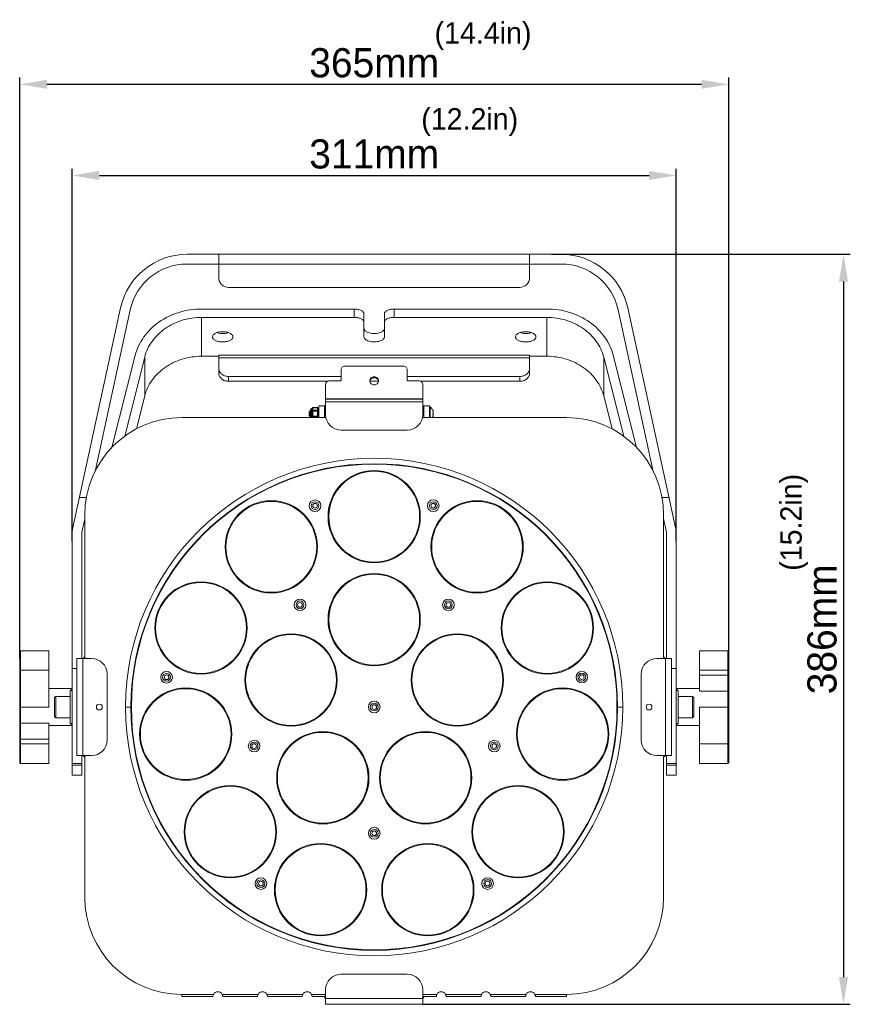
# Model space of a CAD drawing. Header units: millimetres. Extents: x 29170 to 33192, y 579 to 3108.
# Tile 235 of 256: x 31113 to 31540, y 2550 to 3057. Entities that reach past the tile are written whole.
import ezdxf

# ---------------------------------------------------------------- set-up
doc = ezdxf.new("R2010")
doc.units = ezdxf.units.MM
doc.layers.add('细实线', color=7, linetype='Continuous', lineweight=13)
doc.dimstyles.new('ISO-25', dxfattribs={"dimtxt": 15, "dimasz": 14, "dimexe": 3.5, "dimexo": 0, "dimgap": 3.5, "dimtad": 1, "dimtxsty": 'Standard', "dimcen": 2.5, "dimadec": 0, "dimazin": 0, "dimtfac": 1, "dimtmove": 0, "dimatfit": 3, "dimfxl": 1, "dimarcsym": 0})

# ---------------------------------------------------------------- blocks, each defined once
blk = doc.blocks.new('*D26')
at = {"layer": 'Defpoints', "color": 0, "transparency": 16777216}
for p in [(31450.53, 2976.83), (31139.53, 2788.44), (31450.53, 2788.44)]:
    blk.add_point(p, dxfattribs=at)
at = {"layer": '细实线', "color": 0, "lineweight": -2, "transparency": 16777216}
for p, q in [((31139.53, 2788.44), (31139.53, 2980.33)), ((31450.53, 2788.44), (31450.53, 2980.33)), ((31153.53, 2976.83), (31436.53, 2976.83))]:
    blk.add_line(p, q, dxfattribs=at)
at = {"layer": '细实线', "color": 0, "transparency": 16777216}
for points in [[(31153.53, 2979.16), (31153.53, 2974.5), (31139.53, 2976.83)], [(31436.53, 2979.16), (31436.53, 2974.5), (31450.53, 2976.83)]]:
    blk.add_solid(points, dxfattribs=at)
at = {"layer": '细实线', "color": 0, "transparency": 16777216, "insert": (31295.03, 2987.83), "char_height": 15, "attachment_point": 5}
blk.add_mtext('311mm', dxfattribs=at)
blk = doc.blocks.new('*D27')
at = {"layer": 'Defpoints', "color": 0, "transparency": 16777216}
for p in [(31477.53, 3023.75), (31112.53, 2728.15), (31477.53, 2728.15)]:
    blk.add_point(p, dxfattribs=at)
at = {"layer": '细实线', "color": 0, "lineweight": -2, "transparency": 16777216}
for p, q in [((31112.53, 2728.15), (31112.53, 3027.25)), ((31477.53, 2728.15), (31477.53, 3027.25)), ((31126.53, 3023.75), (31463.53, 3023.75))]:
    blk.add_line(p, q, dxfattribs=at)
at = {"layer": '细实线', "color": 0, "transparency": 16777216}
for points in [[(31126.53, 3026.08), (31126.53, 3021.41), (31112.53, 3023.75)], [(31463.53, 3026.08), (31463.53, 3021.41), (31477.53, 3023.75)]]:
    blk.add_solid(points, dxfattribs=at)
at = {"layer": '细实线', "color": 0, "transparency": 16777216, "insert": (31295.03, 3034.75), "char_height": 15, "attachment_point": 5}
blk.add_mtext('365mm', dxfattribs=at)
blk = doc.blocks.new('*D35')
at = {"layer": 'Defpoints', "color": 0, "transparency": 16777216}
for p in [(31386.3, 2936.26), (31320.03, 2550.26), (31536.64, 2550.26)]:
    blk.add_point(p, dxfattribs=at)
at = {"layer": '细实线', "color": 0, "lineweight": -2, "transparency": 16777216}
for p, q in [((31386.3, 2936.26), (31540.14, 2936.26)), ((31536.64, 2922.26), (31536.64, 2564.26)), ((31320.03, 2550.26), (31540.14, 2550.26))]:
    blk.add_line(p, q, dxfattribs=at)
at = {"layer": '细实线', "color": 0, "transparency": 16777216}
for points in [[(31534.3, 2922.26), (31538.97, 2922.26), (31536.64, 2936.26)], [(31534.3, 2564.26), (31538.97, 2564.26), (31536.64, 2550.26)]]:
    blk.add_solid(points, dxfattribs=at)
at = {"layer": '细实线', "color": 0, "transparency": 16777216, "insert": (31525.64, 2743.26), "char_height": 15, "attachment_point": 5, "rotation": 90}
blk.add_mtext('386mm', dxfattribs=at)

msp = doc.modelspace()

# ---------------------------------------------------------------- linework, layer by layer
at = {"layer": '细实线'}
for p, q in [((31198.704, 2936.256), (31391.346, 2936.256)), ((31215.025, 2924.256), (31215.025, 2936.256)), ((31375.025, 2936.256), (31375.025, 2924.256)), ((31198.704, 2931.256), (31391.346, 2931.256)), ((31220.025, 2919.256), (31370.025, 2919.256)), ((31164.503, 2908.691), (31139.753, 2794.843)), ((31151.33, 2824.56), (31169.389, 2907.629)), ((31284.775, 2908.112), (31206.178, 2908.112)), ((31206.178, 2883.781), (31206.178, 2903.781)), ((31206.178, 2903.781), (31284.775, 2903.781)), ((31284.775, 2903.781), (31284.775, 2908.112)), ((31289.775, 2893.781), (31289.775, 2905.612)), ((31300.275, 2905.612), (31300.275, 2893.781)), ((31305.275, 2908.112), (31305.275, 2903.781)), ((31383.873, 2908.112), (31305.275, 2908.112)), ((31305.275, 2903.781), (31383.873, 2903.781)), ((31383.873, 2883.781), (31383.873, 2903.781)), ((31420.662, 2907.629), (31438.72, 2824.56)), ((31450.297, 2794.843), (31425.547, 2908.691)), ((31171.984, 2884.272), (31160.034, 2836.909)), ((31206.178, 2883.781), (31215.025, 2883.781)), ((31215.025, 2875.219), (31215.025, 2884.281)), ((31375.025, 2884.281), (31215.025, 2884.281)), ((31375.025, 2875.219), (31375.025, 2884.281)), ((31375.025, 2883.781), (31383.873, 2883.781)), ((31430.017, 2836.909), (31418.066, 2884.272)), ((31166.587, 2842.599), (31176.869, 2883.347)), ((31176.869, 2863.347), (31176.869, 2883.347)), ((31375.025, 2882.915), (31215.025, 2882.915)), ((31280.025, 2878.67), (31310.025, 2878.67)), ((31413.181, 2863.347), (31413.181, 2883.347)), ((31413.181, 2883.347), (31423.463, 2842.599)), ((31220.025, 2873.389), (31220.025, 2870.889)), ((31220.025, 2873.389), (31278.025, 2873.389)), ((31278.025, 2876.791), (31278.025, 2871.623)), ((31312.025, 2876.791), (31312.025, 2871.623)), ((31312.025, 2873.389), (31370.025, 2873.389)), ((31370.025, 2870.889), (31370.025, 2873.389)), ((31271.049, 2870.889), (31220.025, 2870.889)), ((31270.025, 2869.273), (31270.025, 2861.887)), ((31272.025, 2871.153), (31277.525, 2871.153)), ((31297.275, 2870.889), (31292.775, 2870.889)), ((31295.025, 2873.267), (31295.025, 2872.754)), ((31318.025, 2871.153), (31312.525, 2871.153)), ((31370.025, 2870.889), (31319.002, 2870.889)), ((31320.025, 2869.273), (31320.025, 2861.887)), ((31172.598, 2846.419), (31176.869, 2863.347)), ((31413.181, 2863.347), (31417.453, 2846.419)), ((31266.525, 2852.256), (31266.525, 2858.256)), ((31266.525, 2858.256), (31270.025, 2858.256)), ((31269.525, 2852.256), (31269.525, 2858.256)), ((31270.025, 2861.792), (31270.025, 2861.887)), ((31270.025, 2861.887), (31320.025, 2861.887)), ((31270.025, 2860.256), (31270.025, 2861.756)), ((31320.025, 2861.756), (31270.025, 2861.756)), ((31270.025, 2860.256), (31270.025, 2853.756)), ((31320.025, 2860.256), (31270.025, 2860.256)), ((31320.025, 2861.887), (31320.025, 2861.765)), ((31320.025, 2861.756), (31320.025, 2860.256)), ((31320.025, 2860.256), (31320.025, 2853.756)), ((31323.525, 2858.256), (31320.025, 2858.256)), ((31320.525, 2858.256), (31320.525, 2852.256)), ((31323.525, 2858.256), (31323.525, 2852.256)), ((31261.807, 2855.538), (31261.525, 2855.256)), ((31261.525, 2853.256), (31261.525, 2855.256)), ((31261.966, 2852.815), (31261.525, 2853.256)), ((31261.807, 2855.538), (31261.813, 2855.536)), ((31261.866, 2855.444), (31261.831, 2855.504)), ((31261.867, 2855.442), (31261.866, 2855.444)), ((31261.866, 2855.444), (31261.877, 2855.415)), ((31262.112, 2855.75), (31261.934, 2855.444)), ((31261.971, 2852.817), (31262.116, 2853.068)), ((31262.112, 2855.75), (31262.119, 2855.756)), ((31262.119, 2855.756), (31262.181, 2855.756)), ((31262.119, 2855.756), (31262.181, 2855.756)), ((31262.171, 2853.106), (31262.184, 2853.068)), ((31262.189, 2855.75), (31262.181, 2855.756)), ((31262.182, 2853.07), (31262.184, 2853.068)), ((31262.184, 2853.068), (31262.184, 2853.067)), ((31262.184, 2853.068), (31262.225, 2852.997)), ((31262.225, 2855.687), (31262.189, 2855.75)), ((31262.202, 2855.706), (31262.189, 2855.75)), ((31262.225, 2855.535), (31262.202, 2855.706)), ((31262.225, 2852.256), (31262.225, 2856.356)), ((31262.725, 2852.256), (31262.725, 2856.856)), ((31262.725, 2856.856), (31263.225, 2856.856)), ((31263.225, 2857.154), (31263.225, 2856.718)), ((31263.225, 2856.211), (31263.225, 2854.763)), ((31266.025, 2855.555), (31263.225, 2855.555)), ((31263.225, 2853.748), (31263.225, 2852.301)), ((31263.425, 2857.354), (31263.425, 2852.256)), ((31265.825, 2857.354), (31263.425, 2857.354)), ((31265.825, 2857.287), (31263.425, 2857.287)), ((31265.825, 2855.988), (31263.425, 2855.988)), ((31265.825, 2857.354), (31265.825, 2852.256)), ((31266.025, 2857.154), (31266.025, 2852.256)), ((31266.112, 2855.75), (31266.025, 2855.601)), ((31266.025, 2852.911), (31266.116, 2853.068)), ((31266.112, 2855.75), (31266.119, 2855.756)), ((31266.119, 2855.756), (31266.181, 2855.756)), ((31266.119, 2855.756), (31266.181, 2855.756)), ((31266.18, 2853.076), (31266.184, 2853.068)), ((31266.189, 2855.75), (31266.181, 2855.756)), ((31266.184, 2853.068), (31266.362, 2852.762)), ((31266.366, 2855.444), (31266.189, 2855.75)), ((31266.202, 2855.706), (31266.189, 2855.75)), ((31266.368, 2855.442), (31266.366, 2855.444)), ((31266.366, 2855.444), (31266.37, 2855.436)), ((31266.525, 2855.601), (31266.434, 2855.444)), ((31266.482, 2854.256), (31266.525, 2853.636)), ((31323.868, 2857.706), (31323.525, 2857.706)), ((31323.868, 2852.256), (31323.868, 2857.706)), ((31325.169, 2855.755), (31325.169, 2855.769)), ((31325.169, 2854.462), (31325.227, 2854.47)), ((31325.169, 2854.05), (31325.169, 2854.462)), ((31325.227, 2854.041), (31325.169, 2854.05)), ((31325.425, 2852.456), (31325.425, 2856.056)), ((31196.025, 2852.256), (31270.194, 2852.256)), ((31261.966, 2852.815), (31261.971, 2852.817)), ((31266.025, 2852.957), (31263.225, 2852.957)), ((31265.825, 2852.524), (31263.425, 2852.524)), ((31266.348, 2852.806), (31266.362, 2852.762)), ((31266.362, 2852.762), (31266.369, 2852.756)), ((31266.369, 2852.756), (31266.431, 2852.756)), ((31266.369, 2852.756), (31266.431, 2852.756)), ((31266.439, 2852.762), (31266.431, 2852.756)), ((31266.439, 2852.762), (31266.525, 2852.911)), ((31319.856, 2852.256), (31394.025, 2852.256)), ((31325.169, 2852.743), (31325.169, 2852.757)), ((31278.025, 2845.756), (31312.025, 2845.756)), ((31146.847, 2811.075), (31143.282, 2811.075)), ((31446.768, 2811.075), (31443.203, 2811.075)), ((31146.025, 2800.156), (31144.525, 2793.256)), ((31146.025, 2802.256), (31146.025, 2728.256)), ((31444.025, 2802.256), (31444.025, 2728.256)), ((31444.025, 2800.156), (31445.525, 2793.256)), ((31139.525, 2668.257), (31139.525, 2792.719)), ((31144.525, 2793.256), (31144.525, 2728.256)), ((31445.525, 2793.256), (31445.525, 2728.256)), ((31450.525, 2792.719), (31450.525, 2668.257)), ((31112.525, 2674.755), (31112.525, 2731.757)), ((31113.025, 2674.256), (31113.025, 2732.256)), ((31127.525, 2732.256), (31113.025, 2732.256)), ((31127.525, 2703.256), (31127.525, 2732.256)), ((31477.025, 2732.256), (31462.525, 2732.256)), ((31462.525, 2719.71), (31462.525, 2732.256)), ((31477.025, 2732.256), (31477.025, 2674.256)), ((31477.525, 2731.757), (31477.525, 2674.755)), ((31142.025, 2728.256), (31142.025, 2678.256)), ((31149.525, 2728.256), (31142.025, 2728.256)), ((31145.025, 2728.256), (31145.025, 2678.256)), ((31440.525, 2728.256), (31448.025, 2728.256)), ((31445.025, 2678.256), (31445.025, 2728.256)), ((31448.025, 2678.256), (31448.025, 2728.256)), ((31112.525, 2722.256), (31127.525, 2722.256)), ((31142.025, 2723.059), (31139.525, 2723.059)), ((31450.525, 2723.059), (31448.025, 2723.059)), ((31462.525, 2722.256), (31477.525, 2722.256)), ((31157.525, 2686.256), (31157.525, 2720.256)), ((31432.525, 2720.256), (31432.525, 2686.256)), ((31477.525, 2719.71), (31462.525, 2719.71)), ((31462.525, 2711.483), (31462.525, 2719.71)), ((31127.525, 2712.756), (31139.025, 2712.756)), ((31138.525, 2694.756), (31138.525, 2711.756)), ((31139.525, 2711.756), (31138.525, 2711.756)), ((31139.025, 2712.756), (31139.025, 2711.756)), ((31451.525, 2711.756), (31450.525, 2711.756)), ((31462.525, 2712.756), (31451.025, 2712.756)), ((31462.525, 2712.756), (31451.025, 2712.756)), ((31451.025, 2711.756), (31451.025, 2712.756)), ((31451.525, 2694.756), (31451.525, 2711.756)), ((31477.025, 2711.483), (31462.525, 2711.483)), ((31130.525, 2708.206), (31131.075, 2708.756)), ((31130.525, 2698.306), (31130.525, 2708.206)), ((31131.075, 2697.756), (31131.075, 2708.756)), ((31138.525, 2708.756), (31131.075, 2708.756)), ((31131.075, 2708.756), (31138.525, 2708.756)), ((31451.525, 2708.756), (31458.975, 2708.756)), ((31459.525, 2708.206), (31458.975, 2708.756)), ((31458.975, 2708.756), (31458.975, 2697.756)), ((31459.525, 2708.206), (31459.525, 2698.306)), ((31112.525, 2703.256), (31127.525, 2703.256)), ((31169.782, 2703.256), (31167.025, 2703.256)), ((31420.268, 2703.256), (31423.025, 2703.256)), ((31477.525, 2703.256), (31462.525, 2703.256)), ((31462.525, 2703.256), (31462.525, 2674.256)), ((31130.525, 2698.306), (31131.075, 2697.756)), ((31138.525, 2697.756), (31131.075, 2697.756)), ((31458.975, 2697.756), (31451.525, 2697.756)), ((31451.525, 2697.756), (31458.975, 2697.756)), ((31459.525, 2698.306), (31458.975, 2697.756)), ((31113.025, 2695.029), (31127.525, 2695.029)), ((31127.525, 2695.029), (31127.525, 2686.801)), ((31127.525, 2693.756), (31139.025, 2693.756)), ((31127.525, 2693.756), (31139.025, 2693.756)), ((31139.525, 2694.756), (31138.525, 2694.756)), ((31139.025, 2694.756), (31139.025, 2693.756)), ((31451.525, 2694.756), (31450.525, 2694.756)), ((31451.025, 2693.756), (31451.025, 2694.756)), ((31462.525, 2693.756), (31451.025, 2693.756)), ((31112.525, 2686.801), (31127.525, 2686.801)), ((31127.525, 2674.256), (31127.525, 2686.801)), ((31112.525, 2684.256), (31127.525, 2684.256)), ((31462.525, 2684.256), (31477.525, 2684.256)), ((31142.025, 2678.256), (31149.525, 2678.256)), ((31144.525, 2678.256), (31144.525, 2668.257)), ((31146.025, 2678.256), (31146.025, 2605.306)), ((31440.525, 2678.256), (31448.025, 2678.256)), ((31444.025, 2678.256), (31444.025, 2605.306)), ((31445.525, 2668.257), (31445.525, 2678.256)), ((31113.025, 2674.256), (31127.525, 2674.256)), ((31139.525, 2674.202), (31144.525, 2674.202)), ((31139.525, 2673.256), (31144.525, 2673.256)), ((31445.525, 2674.202), (31450.525, 2674.202)), ((31445.525, 2673.256), (31450.525, 2673.256)), ((31462.525, 2674.256), (31477.025, 2674.256)), ((31139.525, 2668.256), (31144.525, 2668.256)), ((31445.525, 2668.256), (31450.525, 2668.256)), ((31312.025, 2565.756), (31278.025, 2565.756)), ((31196.025, 2555.306), (31212.256, 2555.306)), ((31196.025, 2555.306), (31196.025, 2554.256)), ((31196.025, 2554.256), (31212.025, 2554.256)), ((31212.025, 2554.286), (31212.025, 2554.256)), ((31212.025, 2554.256), (31212.025, 2554.259)), ((31216.794, 2555.306), (31235.256, 2555.306)), ((31217.025, 2554.263), (31217.025, 2554.259)), ((31217.025, 2554.259), (31217.025, 2554.263)), ((31217.025, 2554.256), (31217.025, 2554.259)), ((31217.025, 2554.256), (31235.025, 2554.256)), ((31235.025, 2554.286), (31235.025, 2554.256)), ((31235.025, 2554.256), (31235.025, 2554.259)), ((31239.794, 2555.306), (31258.256, 2555.306)), ((31240.025, 2554.263), (31240.025, 2554.259)), ((31240.025, 2554.259), (31240.025, 2554.263)), ((31240.025, 2554.256), (31240.025, 2554.259)), ((31240.025, 2554.256), (31258.025, 2554.256)), ((31258.025, 2554.286), (31258.025, 2554.256)), ((31258.025, 2554.256), (31258.025, 2554.259)), ((31262.794, 2555.306), (31270.025, 2555.306)), ((31263.025, 2554.263), (31263.025, 2554.259)), ((31263.025, 2554.259), (31263.025, 2554.263)), ((31263.025, 2554.256), (31263.025, 2554.259)), ((31263.025, 2554.256), (31270.025, 2554.256)), ((31270.025, 2557.756), (31270.025, 2550.256)), ((31320.025, 2550.256), (31320.025, 2557.756)), ((31320.025, 2555.306), (31327.256, 2555.306)), ((31320.025, 2554.256), (31327.025, 2554.256)), ((31327.025, 2554.286), (31327.025, 2554.256)), ((31327.025, 2554.256), (31327.025, 2554.259)), ((31331.794, 2555.306), (31350.256, 2555.306)), ((31332.025, 2554.263), (31332.025, 2554.259)), ((31332.025, 2554.259), (31332.025, 2554.263)), ((31332.025, 2554.256), (31332.025, 2554.259)), ((31332.025, 2554.256), (31350.025, 2554.256)), ((31350.025, 2554.286), (31350.025, 2554.256)), ((31350.025, 2554.256), (31350.025, 2554.259)), ((31354.794, 2555.306), (31373.256, 2555.306)), ((31355.025, 2554.263), (31355.025, 2554.259)), ((31355.025, 2554.259), (31355.025, 2554.263)), ((31355.025, 2554.256), (31355.025, 2554.259)), ((31355.025, 2554.256), (31373.025, 2554.256)), ((31373.025, 2554.286), (31373.025, 2554.256)), ((31373.025, 2554.256), (31373.025, 2554.259)), ((31377.794, 2555.306), (31394.025, 2555.306)), ((31378.025, 2554.263), (31378.025, 2554.259)), ((31378.025, 2554.259), (31378.025, 2554.263)), ((31378.025, 2554.256), (31378.025, 2554.259)), ((31378.025, 2554.256), (31394.025, 2554.256)), ((31394.025, 2555.306), (31394.025, 2554.256)), ((31270.025, 2553.256), (31320.025, 2553.256)), ((31270.025, 2550.256), (31320.025, 2550.256))]:
    msp.add_line(p, q, dxfattribs=at)
for points in [[(31261.934, 2855.444), (31261.929, 2855.438), (31261.896, 2855.427), (31261.868, 2855.441), (31261.867, 2855.442)], [(31262.116, 2853.068), (31262.118, 2853.071), (31262.139, 2853.083), (31262.171, 2853.079), (31262.182, 2853.07)], [(31266.116, 2853.068), (31266.119, 2853.071), (31266.148, 2853.085), (31266.18, 2853.073), (31266.184, 2853.068)], [(31266.434, 2855.444), (31266.432, 2855.441), (31266.401, 2855.427), (31266.369, 2855.44), (31266.368, 2855.442)], [(31113.025, 2732.256), (31112.963, 2732.252), (31112.792, 2732.198), (31112.65, 2732.087), (31112.558, 2731.933), (31112.525, 2731.756)], [(31477.525, 2731.756), (31477.493, 2731.933), (31477.4, 2732.087), (31477.259, 2732.198), (31477.087, 2732.252), (31477.025, 2732.256)], [(31112.525, 2674.756), (31112.558, 2674.579), (31112.65, 2674.425), (31112.792, 2674.314), (31112.963, 2674.26), (31113.025, 2674.256)], [(31477.025, 2674.256), (31477.087, 2674.26), (31477.259, 2674.314), (31477.4, 2674.425), (31477.493, 2674.579), (31477.525, 2674.756)]]:
    msp.add_lwpolyline(points, dxfattribs=at)
for centre, radius in [((31295.025, 2703.256), 128), ((31295.025, 2703.256), 125.243), ((31295.025, 2703.256), 125), ((31295.025, 2801.256), 23.75), ((31295.025, 2801.256), 23.38), ((31242.043, 2785.699), 23.75), ((31242.042, 2785.699), 23.38), ((31264.568, 2806.872), 3), ((31264.568, 2806.872), 2), ((31264.568, 2806.872), 1.2), ((31325.428, 2806.888), 3), ((31325.428, 2806.888), 2), ((31325.428, 2806.888), 1.2), ((31348.012, 2785.696), 23.75), ((31348.008, 2785.699), 23.38), ((31295.025, 2748.256), 23.75), ((31205.882, 2743.967), 23.75), ((31205.881, 2743.967), 23.38), ((31295.025, 2748.256), 23.38), ((31384.171, 2743.963), 23.75), ((31384.169, 2743.967), 23.38), ((31256.819, 2755.842), 3), ((31256.819, 2755.842), 2), ((31256.819, 2755.842), 1.2), ((31333.231, 2755.842), 3), ((31333.231, 2755.842), 2), ((31333.231, 2755.842), 1.2), ((31252.228, 2717.162), 23.75), ((31252.228, 2717.162), 23.38), ((31337.823, 2717.162), 23.75), ((31337.823, 2717.162), 23.38), ((31188.119, 2718.585), 3), ((31401.924, 2718.641), 3), ((31188.119, 2718.585), 2), ((31188.119, 2718.585), 1.2), ((31401.924, 2718.641), 2), ((31401.924, 2718.641), 1.2), ((31198.022, 2689.31), 23.75), ((31198.023, 2689.309), 23.38), ((31392.027, 2689.305), 23.75), ((31392.028, 2689.309), 23.38), ((31295.025, 2703.256), 3), ((31153.525, 2703.256), 1.5), ((31295.025, 2703.256), 2), ((31295.025, 2703.256), 1.2), ((31436.525, 2703.256), 1.5), ((31233.207, 2683.17), 3), ((31268.575, 2666.85), 23.75), ((31268.575, 2666.85), 23.38), ((31321.476, 2666.85), 23.75), ((31321.476, 2666.85), 23.38), ((31356.844, 2683.17), 3), ((31233.207, 2683.17), 2), ((31233.207, 2683.17), 1.2), ((31356.844, 2683.17), 2), ((31356.844, 2683.17), 1.2), ((31220.961, 2639.081), 23.75), ((31220.962, 2639.08), 23.38), ((31369.087, 2639.077), 23.75), ((31369.089, 2639.08), 23.38), ((31295.025, 2638.256), 3), ((31295.025, 2638.256), 2), ((31295.025, 2638.256), 1.2), ((31267.413, 2609.226), 23.75), ((31267.415, 2609.226), 23.38), ((31322.632, 2609.225), 23.75), ((31322.635, 2609.226), 23.38), ((31236.679, 2612.373), 3), ((31353.419, 2612.403), 3), ((31236.679, 2612.373), 2), ((31236.679, 2612.373), 1.2), ((31353.419, 2612.403), 2), ((31353.419, 2612.403), 1.2)]:
    msp.add_circle(centre, radius, dxfattribs=at)
for centre, radius, start, end in [((31198.704, 2901.256), 35, 90, 167.73523), ((31391.346, 2901.256), 35, 12.26477, 90), ((31198.704, 2901.256), 30, 90, 167.73523), ((31391.346, 2901.256), 30, 12.26477, 90), ((31220.025, 2924.256), 5, 180, 270), ((31370.025, 2924.256), 5, 270, 0), ((31217.025, 2905.835), 10.348, 269.5982, 270.4018), ((31373.025, 2905.835), 10.348, 269.5982, 270.4018), ((31294.784, 2870.637), 2.009, 165.39698, 172.48537), ((31295.267, 2870.637), 2.009, 7.51463, 14.60302), ((31280.025, 2861.076), 0.704, 74.89424, 105.10576), ((31262.725, 2856.356), 0.5, 90, 180), ((31263.425, 2857.154), 0.2, 90, 180), ((31263.377, 2857.114), 0.152, 164.90567, 179.92216), ((31263.379, 2857.113), 0.154, 162.82012, 164.91809), ((31265.825, 2857.154), 0.2, 0, 90), ((31265.871, 2857.113), 0.154, 15.08191, 17.17988), ((31265.873, 2857.114), 0.152, 0.07784, 15.09433), ((31278.025, 2853.756), 8, 180, 270), ((31312.025, 2853.756), 8, 270, 0), ((31320.825, 2854.256), 4.6, 19.2015, 48.59038), ((31320.825, 2854.256), 4.6, 19.2015, 48.59038), ((31320.802, 2854.259), 4.616, 16.56244, 18.90886), ((31321.824, 2854.562), 3.551, 14.39217, 16.56564), ((31321.826, 2853.949), 3.548, 343.43348, 345.60803), ((31196.025, 2802.256), 50, 90, 180), ((31266.156, 2852.303), 2.93, 180.03441, 180.97834), ((31320.825, 2854.256), 4.6, 334.13062, 340.7985), ((31320.825, 2854.256), 4.6, 334.14395, 340.7985), ((31320.802, 2854.253), 4.616, 341.09114, 343.43756), ((31394.025, 2802.256), 50, 0, 90), ((31149.525, 2792.719), 10, 167.73523, 180), ((31440.525, 2792.719), 10, 0, 12.26477), ((31108.739, 2776.04), 60, 307.21202, 308.46941), ((31149.525, 2720.256), 8, 0, 90), ((31440.525, 2720.256), 8, 90, 180), ((31481.311, 2776.04), 60, 231.53059, 232.78798), ((31139.025, 2712.256), 0.5, 0, 90), ((31451.025, 2712.256), 0.5, 90, 180), ((31139.025, 2694.256), 0.5, 270, 0), ((31451.025, 2694.256), 0.5, 180, 270), ((31149.525, 2686.256), 8, 270, 0), ((31440.525, 2686.256), 8, 180, 270), ((31108.739, 2630.472), 60, 51.53059, 52.78798), ((31481.311, 2630.472), 60, 127.21202, 128.46941), ((31196.025, 2605.306), 50, 180, 270), ((31394.025, 2605.306), 50, 270, 0), ((31278.025, 2557.756), 8, 90, 180), ((31312.025, 2557.756), 8, 0, 90), ((31214.658, 2554.254), 2.633, 178.71234, 179.30137), ((31214.632, 2554.254), 2.606, 178.71628, 179.29451), ((31214.071, 2554.258), 2.046, 179.21205, 179.96744), ((31214.49, 2554.257), 2.464, 177.30375, 178.70666), ((31214.534, 2554.255), 2.509, 175.95567, 177.31159), ((31214.523, 2554.256), 2.498, 162.23506, 175.95918), ((31214.526, 2554.257), 2.5, 160.57122, 162.26391), ((31214.52, 2554.258), 2.494, 155.15902, 160.55716), ((31214.525, 2554.256), 2.5, 24.83459, 155.16541), ((31214.527, 2554.257), 2.497, 17.74758, 24.83396), ((31214.504, 2554.25), 2.522, 14.31622, 17.74922), ((31214.527, 2554.256), 2.499, 3.88149, 14.29482), ((31214.487, 2554.253), 2.539, 2.56462, 3.88175), ((31214.584, 2554.257), 2.442, 1.13744, 2.5737), ((31214.616, 2554.259), 2.409, 1.12863, 2.57617), ((31214.366, 2554.254), 2.659, 0.61294, 1.11348), ((31214.419, 2554.255), 2.606, 0.61066, 1.11068), ((31214.48, 2554.254), 2.545, 0.2003, 0.64855), ((31214.585, 2554.255), 2.44, 0.1908, 0.65234), ((31237.658, 2554.254), 2.633, 178.71242, 179.30141), ((31237.632, 2554.254), 2.606, 178.71636, 179.29455), ((31237.071, 2554.258), 2.046, 179.21209, 179.96744), ((31237.49, 2554.257), 2.464, 177.30382, 178.70674), ((31237.534, 2554.255), 2.509, 175.9558, 177.31167), ((31237.523, 2554.256), 2.498, 162.23507, 175.9593), ((31237.526, 2554.257), 2.5, 160.57124, 162.26391), ((31237.52, 2554.258), 2.494, 155.15902, 160.55718), ((31237.525, 2554.256), 2.5, 24.83459, 155.16541), ((31237.527, 2554.257), 2.497, 17.74758, 24.83396), ((31237.504, 2554.25), 2.522, 14.31622, 17.74922), ((31237.527, 2554.256), 2.499, 3.88149, 14.29482), ((31237.487, 2554.253), 2.539, 2.56462, 3.88175), ((31237.584, 2554.257), 2.442, 1.13744, 2.5737), ((31237.616, 2554.259), 2.409, 1.12863, 2.57617), ((31237.366, 2554.254), 2.659, 0.61294, 1.11348), ((31237.419, 2554.255), 2.606, 0.61066, 1.11068), ((31237.48, 2554.254), 2.545, 0.2003, 0.64855), ((31237.585, 2554.255), 2.44, 0.1908, 0.65234), ((31260.658, 2554.254), 2.633, 178.71242, 179.30141), ((31260.632, 2554.254), 2.606, 178.71636, 179.29455), ((31260.071, 2554.258), 2.046, 179.21209, 179.96744), ((31260.49, 2554.257), 2.464, 177.30382, 178.70674), ((31260.534, 2554.255), 2.509, 175.9558, 177.31167), ((31260.523, 2554.256), 2.498, 162.23507, 175.9593), ((31260.526, 2554.257), 2.5, 160.57124, 162.26391), ((31260.52, 2554.258), 2.494, 155.15902, 160.55718), ((31260.525, 2554.256), 2.5, 24.83459, 155.16541), ((31260.527, 2554.257), 2.497, 17.74758, 24.83396), ((31260.504, 2554.25), 2.522, 14.31622, 17.74922), ((31260.527, 2554.256), 2.499, 3.88149, 14.29482), ((31260.487, 2554.253), 2.539, 2.56462, 3.88175), ((31260.584, 2554.257), 2.442, 1.13744, 2.5737), ((31260.616, 2554.259), 2.409, 1.12863, 2.57617), ((31260.366, 2554.254), 2.659, 0.61294, 1.11348), ((31260.419, 2554.255), 2.606, 0.61066, 1.11068), ((31260.48, 2554.254), 2.545, 0.2003, 0.64855), ((31260.585, 2554.255), 2.44, 0.1908, 0.65234), ((31222.241, 2516.97), 60, 37.21202, 38.46941), ((31367.809, 2516.97), 60, 141.53059, 142.78798), ((31329.658, 2554.254), 2.633, 178.71242, 179.30141), ((31329.632, 2554.254), 2.606, 178.71636, 179.29455), ((31329.071, 2554.258), 2.046, 179.21209, 179.96744), ((31329.49, 2554.257), 2.464, 177.30382, 178.70674), ((31329.534, 2554.255), 2.509, 175.9558, 177.31167), ((31329.523, 2554.256), 2.498, 162.23507, 175.9593), ((31329.526, 2554.257), 2.5, 160.57124, 162.26391), ((31329.52, 2554.258), 2.494, 155.15902, 160.55718), ((31329.525, 2554.256), 2.5, 24.83459, 155.16541), ((31329.527, 2554.257), 2.497, 17.74758, 24.83396), ((31329.504, 2554.25), 2.522, 14.31622, 17.74922), ((31329.527, 2554.256), 2.499, 3.88149, 14.29482), ((31329.487, 2554.253), 2.539, 2.56462, 3.88175), ((31329.584, 2554.257), 2.442, 1.13744, 2.5737), ((31329.616, 2554.259), 2.409, 1.12863, 2.57617), ((31329.366, 2554.254), 2.659, 0.61294, 1.11348), ((31329.419, 2554.255), 2.606, 0.61066, 1.11068), ((31329.48, 2554.254), 2.545, 0.2003, 0.64855), ((31329.585, 2554.255), 2.44, 0.1908, 0.65234), ((31352.658, 2554.254), 2.633, 178.71242, 179.30141), ((31352.632, 2554.254), 2.606, 178.71636, 179.29455), ((31352.071, 2554.258), 2.046, 179.21209, 179.96744), ((31352.49, 2554.257), 2.464, 177.30382, 178.70674), ((31352.534, 2554.255), 2.509, 175.9558, 177.31167), ((31352.523, 2554.256), 2.498, 162.23507, 175.9593), ((31352.526, 2554.257), 2.5, 160.57124, 162.26391), ((31352.52, 2554.258), 2.494, 155.15902, 160.55718), ((31352.525, 2554.256), 2.5, 24.83459, 155.16541), ((31352.527, 2554.257), 2.497, 17.74758, 24.83396), ((31352.504, 2554.25), 2.522, 14.31622, 17.74922), ((31352.527, 2554.256), 2.499, 3.88149, 14.29482), ((31352.487, 2554.253), 2.539, 2.56462, 3.88175), ((31352.584, 2554.257), 2.442, 1.13744, 2.5737), ((31352.616, 2554.259), 2.409, 1.12863, 2.57617), ((31352.366, 2554.254), 2.659, 0.61294, 1.11348), ((31352.419, 2554.255), 2.606, 0.61066, 1.11068), ((31352.48, 2554.254), 2.545, 0.2003, 0.64855), ((31352.585, 2554.255), 2.44, 0.1908, 0.65234), ((31375.658, 2554.254), 2.633, 178.71242, 179.30141), ((31375.632, 2554.254), 2.606, 178.71636, 179.29455), ((31375.071, 2554.258), 2.046, 179.21209, 179.96744), ((31375.49, 2554.257), 2.464, 177.30382, 178.70674), ((31375.534, 2554.255), 2.509, 175.9558, 177.31167), ((31375.523, 2554.256), 2.498, 162.23507, 175.9593), ((31375.526, 2554.257), 2.5, 160.57124, 162.26391), ((31375.52, 2554.258), 2.494, 155.15902, 160.55718), ((31375.525, 2554.256), 2.5, 24.83459, 155.16541), ((31375.527, 2554.257), 2.497, 17.74758, 24.83396), ((31375.504, 2554.25), 2.522, 14.31622, 17.74922), ((31375.527, 2554.256), 2.499, 3.88149, 14.29482), ((31375.487, 2554.253), 2.539, 2.56462, 3.88175), ((31375.584, 2554.257), 2.442, 1.13744, 2.5737), ((31375.616, 2554.259), 2.409, 1.12863, 2.57617), ((31375.366, 2554.254), 2.659, 0.61294, 1.11348), ((31375.419, 2554.255), 2.606, 0.61066, 1.11068), ((31375.48, 2554.254), 2.545, 0.2003, 0.64855), ((31375.585, 2554.255), 2.44, 0.1908, 0.65234)]:
    msp.add_arc(centre, radius, start, end, dxfattribs=at)
for points, knots in [([(31171.984, 2884.272), (31172.837, 2887.653), (31175.985, 2894.277), (31184.027, 2902.011), (31194.469, 2906.979), (31202.256, 2908.112), (31206.178, 2908.112)], [0, 0, 0, 0, 0.2344496, 0.4797426, 0.7363594, 1, 1, 1, 1]), ([(31206.178, 2903.781), (31202.817, 2903.781), (31196.141, 2902.81), (31187.191, 2898.552), (31180.299, 2891.923), (31177.6, 2886.245), (31176.869, 2883.347)], [0, 0, 0, 0, 0.2636406, 0.5202574, 0.7655504, 1, 1, 1, 1]), ([(31284.775, 2908.112), (31285.416, 2908.112), (31286.63, 2907.997), (31288.035, 2907.564), (31288.92, 2907.036), (31289.516, 2906.507), (31289.775, 2905.955), (31289.775, 2905.612)], [0, 0, 0, 0, 0.3192603, 0.6031296, 0.7240218, 0.8290447, 1, 1, 1, 1]), ([(31289.775, 2901.281), (31289.775, 2901.625), (31289.516, 2902.177), (31288.92, 2902.706), (31288.035, 2903.233), (31286.63, 2903.667), (31285.416, 2903.781), (31284.775, 2903.781)], [0, 0, 0, 0, 0.1709553, 0.2759782, 0.3968704, 0.6807397, 1, 1, 1, 1]), ([(31300.275, 2905.612), (31300.275, 2905.955), (31300.534, 2906.507), (31301.13, 2907.036), (31302.015, 2907.564), (31303.421, 2907.997), (31304.634, 2908.112), (31305.275, 2908.112)], [0, 0, 0, 0, 0.1709553, 0.2759782, 0.3968704, 0.6807397, 1, 1, 1, 1]), ([(31305.275, 2903.781), (31304.634, 2903.781), (31303.421, 2903.667), (31302.015, 2903.233), (31301.13, 2902.706), (31300.534, 2902.177), (31300.275, 2901.625), (31300.275, 2901.281)], [0, 0, 0, 0, 0.3192603, 0.6031296, 0.7240218, 0.8290447, 1, 1, 1, 1]), ([(31383.873, 2908.112), (31387.794, 2908.112), (31395.582, 2906.979), (31406.024, 2902.011), (31414.065, 2894.277), (31417.213, 2887.653), (31418.066, 2884.272)], [0, 0, 0, 0, 0.2636406, 0.5202574, 0.7655504, 1, 1, 1, 1]), ([(31413.181, 2883.347), (31412.45, 2886.245), (31409.752, 2891.923), (31402.859, 2898.552), (31393.909, 2902.81), (31387.234, 2903.781), (31383.873, 2903.781)], [0, 0, 0, 0, 0.2344496, 0.4797426, 0.7363594, 1, 1, 1, 1]), ([(31211.775, 2893.781), (31211.775, 2893.955), (31211.852, 2894.324), (31212.173, 2894.827), (31212.673, 2895.279), (31213.602, 2895.83), (31215.078, 2896.287), (31216.352, 2896.406), (31217.025, 2896.406)], [0, 0, 0, 0, 0.0823105, 0.1731294, 0.2778859, 0.3984649, 0.6815826, 1, 1, 1, 1]), ([(31217.025, 2891.156), (31216.352, 2891.156), (31215.078, 2891.276), (31213.602, 2891.733), (31212.673, 2892.284), (31212.173, 2892.736), (31211.852, 2893.239), (31211.775, 2893.607), (31211.775, 2893.781)], [0, 0, 0, 0, 0.3184174, 0.6015351, 0.7221141, 0.8268706, 0.9176895, 1, 1, 1, 1]), ([(31216.953, 2895.487), (31216.7, 2895.489), (31215.732, 2895.531), (31214.766, 2895.707), (31214.088, 2895.936)], [0, 0, 0, 0, 0.2606598, 1, 1, 1, 1]), ([(31217.025, 2896.406), (31217.698, 2896.406), (31218.972, 2896.287), (31220.448, 2895.83), (31221.377, 2895.279), (31221.877, 2894.827), (31222.198, 2894.324), (31222.275, 2893.955), (31222.275, 2893.781)], [0, 0, 0, 0, 0.3184174, 0.6015351, 0.7221141, 0.8268706, 0.9176895, 1, 1, 1, 1]), ([(31222.275, 2893.781), (31222.275, 2893.607), (31222.198, 2893.239), (31221.877, 2892.736), (31221.377, 2892.284), (31220.448, 2891.733), (31218.972, 2891.276), (31217.698, 2891.156), (31217.025, 2891.156)], [0, 0, 0, 0, 0.0823105, 0.1731294, 0.2778859, 0.3984649, 0.6815826, 1, 1, 1, 1]), ([(31219.963, 2895.936), (31219.746, 2895.863), (31218.813, 2895.598), (31217.838, 2895.492), (31217.098, 2895.487)], [0, 0, 0, 0, 0.2359702, 1, 1, 1, 1]), ([(31289.775, 2898.112), (31289.775, 2897.938), (31289.852, 2897.569), (31290.173, 2897.066), (31290.673, 2896.614), (31291.465, 2896.144), (31292.591, 2895.745), (31294.019, 2895.498), (31295.53, 2895.462), (31297, 2895.64), (31298.31, 2896.017), (31299.358, 2896.566), (31300.079, 2897.259), (31300.275, 2897.847), (31300.275, 2898.112)], [0, 0, 0, 0, 0.0411315, 0.0865895, 0.1389741, 0.199268, 0.3033521, 0.4195651, 0.5409553, 0.6597358, 0.7685317, 0.8617193, 0.9373217, 1, 1, 1, 1]), ([(31300.275, 2893.781), (31300.275, 2893.608), (31300.198, 2893.239), (31299.878, 2892.736), (31299.377, 2892.284), (31298.585, 2891.814), (31297.46, 2891.415), (31296.031, 2891.168), (31294.52, 2891.132), (31293.05, 2891.31), (31291.74, 2891.687), (31290.692, 2892.236), (31289.971, 2892.929), (31289.775, 2893.517), (31289.775, 2893.781)], [0, 0, 0, 0, 0.0411315, 0.0865895, 0.1389741, 0.199268, 0.3033521, 0.4195651, 0.5409553, 0.6597358, 0.7685317, 0.8617193, 0.9373217, 1, 1, 1, 1]), ([(31367.775, 2893.781), (31367.775, 2893.955), (31367.852, 2894.324), (31368.173, 2894.827), (31368.673, 2895.279), (31369.602, 2895.83), (31371.078, 2896.287), (31372.352, 2896.406), (31373.025, 2896.406)], [0, 0, 0, 0, 0.0823105, 0.1731294, 0.2778859, 0.3984649, 0.6815826, 1, 1, 1, 1]), ([(31373.025, 2891.156), (31372.352, 2891.156), (31371.078, 2891.276), (31369.602, 2891.733), (31368.673, 2892.284), (31368.173, 2892.736), (31367.852, 2893.239), (31367.775, 2893.607), (31367.775, 2893.781)], [0, 0, 0, 0, 0.3184174, 0.6015351, 0.7221141, 0.8268706, 0.9176895, 1, 1, 1, 1]), ([(31372.953, 2895.487), (31372.7, 2895.489), (31371.732, 2895.531), (31370.766, 2895.707), (31370.088, 2895.936)], [0, 0, 0, 0, 0.2606598, 1, 1, 1, 1]), ([(31373.025, 2896.406), (31373.698, 2896.406), (31374.972, 2896.287), (31376.448, 2895.83), (31377.377, 2895.279), (31377.877, 2894.827), (31378.198, 2894.324), (31378.275, 2893.955), (31378.275, 2893.781)], [0, 0, 0, 0, 0.3184174, 0.6015351, 0.7221141, 0.8268706, 0.9176895, 1, 1, 1, 1]), ([(31378.275, 2893.781), (31378.275, 2893.607), (31378.198, 2893.239), (31377.877, 2892.736), (31377.377, 2892.284), (31376.448, 2891.733), (31374.972, 2891.276), (31373.698, 2891.156), (31373.025, 2891.156)], [0, 0, 0, 0, 0.0823105, 0.1731294, 0.2778859, 0.3984649, 0.6815826, 1, 1, 1, 1]), ([(31375.963, 2895.936), (31375.746, 2895.863), (31374.813, 2895.598), (31373.838, 2895.492), (31373.098, 2895.487)], [0, 0, 0, 0, 0.2359702, 1, 1, 1, 1]), ([(31206.178, 2883.781), (31202.817, 2883.781), (31196.141, 2882.81), (31187.191, 2878.552), (31180.299, 2871.923), (31177.6, 2866.245), (31176.869, 2863.347)], [0, 0, 0, 0, 0.2636406, 0.5202574, 0.7655504, 1, 1, 1, 1]), ([(31413.181, 2863.347), (31412.45, 2866.245), (31409.752, 2871.923), (31402.859, 2878.552), (31393.909, 2882.81), (31387.234, 2883.781), (31383.873, 2883.781)], [0, 0, 0, 0, 0.2344496, 0.4797426, 0.7363594, 1, 1, 1, 1]), ([(31280.025, 2878.67), (31279.766, 2878.67), (31279.246, 2878.575), (31278.582, 2878.161), (31278.132, 2877.536), (31278.025, 2877.036), (31278.025, 2876.791)], [0, 0, 0, 0, 0.2571682, 0.5101497, 0.7571913, 1, 1, 1, 1]), ([(31312.025, 2876.791), (31312.025, 2877.036), (31311.919, 2877.536), (31311.469, 2878.161), (31310.805, 2878.575), (31310.285, 2878.67), (31310.025, 2878.67)], [0, 0, 0, 0, 0.2428087, 0.4898503, 0.7428318, 1, 1, 1, 1]), ([(31215.025, 2877.719), (31215.025, 2877.152), (31215.3, 2875.98), (31216.439, 2874.544), (31218.095, 2873.605), (31219.378, 2873.389), (31220.025, 2873.389)], [0, 0, 0, 0, 0.2332466, 0.4766038, 0.7336388, 1, 1, 1, 1]), ([(31220.025, 2870.889), (31219.378, 2870.889), (31218.095, 2871.105), (31216.439, 2872.044), (31215.3, 2873.48), (31215.025, 2874.652), (31215.025, 2875.219)], [0, 0, 0, 0, 0.2663612, 0.5233962, 0.7667534, 1, 1, 1, 1]), ([(31370.025, 2873.389), (31370.672, 2873.389), (31371.956, 2873.605), (31373.611, 2874.544), (31374.75, 2875.98), (31375.025, 2877.152), (31375.025, 2877.719)], [0, 0, 0, 0, 0.2663612, 0.5233962, 0.7667534, 1, 1, 1, 1]), ([(31375.025, 2875.219), (31375.025, 2874.652), (31374.75, 2873.48), (31373.611, 2872.044), (31371.956, 2871.105), (31370.672, 2870.889), (31370.025, 2870.889)], [0, 0, 0, 0, 0.2332466, 0.4766038, 0.7336388, 1, 1, 1, 1]), ([(31272.025, 2871.153), (31271.766, 2871.153), (31271.246, 2871.057), (31270.582, 2870.643), (31270.132, 2870.019), (31270.025, 2869.519), (31270.025, 2869.273)], [0, 0, 0, 0, 0.2571682, 0.5101497, 0.7571913, 1, 1, 1, 1]), ([(31278.025, 2871.623), (31278.025, 2871.502), (31277.911, 2871.246), (31277.652, 2871.153), (31277.525, 2871.153)], [0, 0, 0, 0, 0.4890129, 1, 1, 1, 1]), ([(31295.025, 2873.267), (31294.733, 2873.267), (31294.148, 2873.159), (31293.401, 2872.694), (31292.895, 2871.991), (31292.775, 2871.428), (31292.775, 2871.153)], [0, 0, 0, 0, 0.2571693, 0.5101461, 0.7572223, 1, 1, 1, 1]), ([(31292.775, 2871.153), (31292.775, 2870.877), (31292.895, 2870.314), (31293.401, 2869.612), (31294.148, 2869.146), (31294.733, 2869.039), (31295.025, 2869.039)], [0, 0, 0, 0, 0.2427777, 0.4898539, 0.7428307, 1, 1, 1, 1]), ([(31295.025, 2872.754), (31294.777, 2872.754), (31294.281, 2872.677), (31293.617, 2872.338), (31293.103, 2871.814), (31292.899, 2871.371), (31292.84, 2871.143)], [0, 0, 0, 0, 0.2558935, 0.5087104, 0.7566857, 1, 1, 1, 1]), ([(31297.275, 2871.153), (31297.275, 2871.428), (31297.155, 2871.991), (31296.649, 2872.694), (31295.902, 2873.159), (31295.317, 2873.267), (31295.025, 2873.267)], [0, 0, 0, 0, 0.2427777, 0.4898539, 0.7428307, 1, 1, 1, 1]), ([(31297.21, 2871.143), (31297.151, 2871.371), (31296.947, 2871.814), (31296.434, 2872.338), (31295.769, 2872.677), (31295.273, 2872.754), (31295.025, 2872.754)], [0, 0, 0, 0, 0.2433143, 0.4912896, 0.7441065, 1, 1, 1, 1]), ([(31295.025, 2869.039), (31295.317, 2869.039), (31295.902, 2869.146), (31296.649, 2869.612), (31297.155, 2870.314), (31297.275, 2870.877), (31297.275, 2871.153)], [0, 0, 0, 0, 0.2571693, 0.5101461, 0.7572223, 1, 1, 1, 1]), ([(31312.525, 2871.153), (31312.399, 2871.153), (31312.139, 2871.246), (31312.025, 2871.502), (31312.025, 2871.623)], [0, 0, 0, 0, 0.5109871, 1, 1, 1, 1]), ([(31320.025, 2869.273), (31320.025, 2869.519), (31319.919, 2870.019), (31319.469, 2870.643), (31318.805, 2871.057), (31318.285, 2871.153), (31318.025, 2871.153)], [0, 0, 0, 0, 0.2428087, 0.4898503, 0.7428318, 1, 1, 1, 1]), ([(31261.813, 2855.536), (31261.816, 2855.531), (31261.819, 2855.514), (31261.828, 2855.463), (31261.831, 2855.416), (31261.834, 2855.381)], [0, 0, 0, 0, 0.113466, 0.3191214, 1, 1, 1, 1]), ([(31261.834, 2855.381), (31261.842, 2855.289), (31261.854, 2855.071), (31261.87, 2854.708), (31261.885, 2854.29), (31261.899, 2853.927), (31261.91, 2853.644), (31261.918, 2853.45), (31261.925, 2853.276), (31261.933, 2853.125), (31261.941, 2853.003), (31261.948, 2852.919), (31261.953, 2852.869), (31261.957, 2852.843), (31261.961, 2852.826), (31261.964, 2852.817), (31261.966, 2852.815)], [0, 0, 0, 0, 0.107763, 0.2545162, 0.4235448, 0.596298, 0.6782941, 0.7544879, 0.8229513, 0.8819728, 0.9301333, 0.9662937, 0.9796162, 0.9896676, 0.9964374, 1, 1, 1, 1]), ([(31261.877, 2855.415), (31261.883, 2855.39), (31261.894, 2855.327), (31261.916, 2855.155), (31261.94, 2854.871), (31261.968, 2854.475), (31261.991, 2854.116), (31262.011, 2853.828), (31262.025, 2853.63), (31262.04, 2853.453), (31262.053, 2853.323), (31262.063, 2853.235), (31262.07, 2853.181), (31262.078, 2853.138), (31262.085, 2853.103), (31262.093, 2853.08), (31262.098, 2853.064), (31262.11, 2853.058), (31262.114, 2853.065), (31262.116, 2853.068)], [0, 0, 0, 0, 0.0323763, 0.080529, 0.2173256, 0.3917105, 0.5795131, 0.67027, 0.7546519, 0.829712, 0.8928481, 0.9192361, 0.9418772, 0.9605803, 0.975202, 0.9856997, 0.9921673, 0.9955371, 1, 1, 1, 1]), ([(31261.934, 2855.444), (31261.936, 2855.447), (31261.943, 2855.456), (31261.956, 2855.443), (31261.961, 2855.422), (31261.966, 2855.404), (31261.969, 2855.392)], [0, 0, 0, 0, 0.1480131, 0.2821541, 0.5588812, 1, 1, 1, 1]), ([(31261.969, 2855.392), (31261.981, 2855.335), (31261.998, 2855.187), (31262.022, 2854.925), (31262.046, 2854.597), (31262.07, 2854.234), (31262.094, 2853.874), (31262.117, 2853.551), (31262.141, 2853.3), (31262.158, 2853.159), (31262.171, 2853.106)], [0, 0, 0, 0, 0.0764785, 0.1947251, 0.3431095, 0.5068578, 0.6696273, 0.8151746, 0.9290176, 1, 1, 1, 1]), ([(31262.119, 2855.756), (31262.124, 2855.756), (31262.134, 2855.733), (31262.137, 2855.718), (31262.14, 2855.705)], [0, 0, 0, 0, 0.2945513, 1, 1, 1, 1]), ([(31262.14, 2855.705), (31262.15, 2855.654), (31262.165, 2855.52), (31262.185, 2855.278), (31262.205, 2854.963), (31262.218, 2854.731), (31262.225, 2854.606)], [0, 0, 0, 0, 0.1415099, 0.3667485, 0.6598669, 1, 1, 1, 1]), ([(31263.225, 2856.211), (31263.225, 2856.263), (31263.229, 2856.362), (31263.233, 2856.5), (31263.23, 2856.617), (31263.225, 2856.687), (31263.225, 2856.718)], [0, 0, 0, 0, 0.3126749, 0.585274, 0.8151072, 1, 1, 1, 1]), ([(31263.425, 2855.988), (31263.399, 2855.988), (31263.348, 2855.979), (31263.282, 2855.942), (31263.236, 2855.884), (31263.225, 2855.837), (31263.225, 2855.815)], [0, 0, 0, 0, 0.2663474, 0.5234003, 0.7667651, 1, 1, 1, 1]), ([(31263.225, 2853.748), (31263.225, 2853.833), (31263.229, 2854.002), (31263.233, 2854.256), (31263.229, 2854.51), (31263.225, 2854.679), (31263.225, 2854.763)], [0, 0, 0, 0, 0.2487656, 0.5, 0.7512344, 1, 1, 1, 1]), ([(31263.425, 2857.287), (31263.404, 2857.287), (31263.361, 2857.281), (31263.302, 2857.254), (31263.257, 2857.213), (31263.238, 2857.177), (31263.232, 2857.159)], [0, 0, 0, 0, 0.2630129, 0.5194144, 0.7650933, 1, 1, 1, 1]), ([(31266.018, 2857.159), (31266.013, 2857.177), (31265.994, 2857.213), (31265.948, 2857.254), (31265.89, 2857.281), (31265.847, 2857.287), (31265.825, 2857.287)], [0, 0, 0, 0, 0.2349067, 0.4805856, 0.7369871, 1, 1, 1, 1]), ([(31266.025, 2855.815), (31266.025, 2855.837), (31266.014, 2855.884), (31265.969, 2855.942), (31265.902, 2855.979), (31265.851, 2855.988), (31265.825, 2855.988)], [0, 0, 0, 0, 0.2332349, 0.4765997, 0.7336526, 1, 1, 1, 1]), ([(31266.025, 2854.875), (31266.039, 2854.692), (31266.058, 2854.411), (31266.083, 2854.038), (31266.102, 2853.766), (31266.121, 2853.524), (31266.138, 2853.324), (31266.157, 2853.18), (31266.17, 2853.102), (31266.18, 2853.076)], [0, 0, 0, 0, 0.3059337, 0.4668971, 0.6206011, 0.7580089, 0.8710675, 0.9532219, 1, 1, 1, 1]), ([(31266.025, 2853.636), (31266.032, 2853.549), (31266.041, 2853.431), (31266.059, 2853.268), (31266.068, 2853.192), (31266.095, 2853.032), (31266.116, 2853.068)], [0, 0, 0, 0, 0.4549093, 0.6383934, 0.7875958, 1, 1, 1, 1]), ([(31266.119, 2855.756), (31266.124, 2855.756), (31266.134, 2855.733), (31266.137, 2855.718), (31266.14, 2855.705)], [0, 0, 0, 0, 0.2945513, 1, 1, 1, 1]), ([(31266.14, 2855.705), (31266.153, 2855.639), (31266.17, 2855.46), (31266.201, 2855.058), (31266.232, 2854.48), (31266.262, 2853.904), (31266.288, 2853.457), (31266.307, 2853.18), (31266.325, 2852.969), (31266.339, 2852.851), (31266.348, 2852.806)], [0, 0, 0, 0, 0.06993, 0.1853294, 0.4161109, 0.6666921, 0.7806928, 0.8778683, 0.9524265, 1, 1, 1, 1]), ([(31266.411, 2852.807), (31266.397, 2852.873), (31266.38, 2853.053), (31266.355, 2853.376), (31266.331, 2853.792), (31266.306, 2854.258), (31266.281, 2854.724), (31266.258, 2855.14), (31266.233, 2855.461), (31266.216, 2855.64), (31266.202, 2855.706)], [0, 0, 0, 0, 0.070067, 0.1855487, 0.3343085, 0.5006221, 0.6668669, 0.8153715, 0.930434, 1, 1, 1, 1]), ([(31266.37, 2855.436), (31266.377, 2855.419), (31266.387, 2855.372), (31266.4, 2855.286), (31266.413, 2855.168), (31266.433, 2854.958), (31266.456, 2854.651), (31266.473, 2854.393), (31266.482, 2854.256)], [0, 0, 0, 0, 0.0457204, 0.1201245, 0.22131, 0.3463221, 0.6519674, 1, 1, 1, 1]), ([(31266.434, 2855.444), (31266.455, 2855.48), (31266.482, 2855.32), (31266.491, 2855.244), (31266.509, 2855.081), (31266.518, 2854.963), (31266.525, 2854.875)], [0, 0, 0, 0, 0.2124156, 0.3616171, 0.5450989, 1, 1, 1, 1]), ([(31325.227, 2854.47), (31325.271, 2854.477), (31325.318, 2854.565), (31325.341, 2854.677), (31325.356, 2854.854), (31325.336, 2855.113), (31325.293, 2855.329), (31325.263, 2855.445)], [0, 0, 0, 0, 0.1318434, 0.2324421, 0.3531132, 0.6467052, 1, 1, 1, 1]), ([(31325.263, 2853.067), (31325.293, 2853.183), (31325.336, 2853.399), (31325.356, 2853.658), (31325.341, 2853.835), (31325.318, 2853.947), (31325.271, 2854.035), (31325.227, 2854.041)], [0, 0, 0, 0, 0.3531369, 0.6467416, 0.7674386, 0.8680655, 1, 1, 1, 1]), ([(31263.425, 2852.524), (31263.399, 2852.524), (31263.348, 2852.532), (31263.282, 2852.57), (31263.236, 2852.627), (31263.225, 2852.674), (31263.225, 2852.697)], [0, 0, 0, 0, 0.2663474, 0.5234003, 0.7667651, 1, 1, 1, 1]), ([(31266.025, 2852.697), (31266.025, 2852.674), (31266.014, 2852.627), (31265.969, 2852.57), (31265.902, 2852.532), (31265.851, 2852.524), (31265.825, 2852.524)], [0, 0, 0, 0, 0.2332349, 0.4765997, 0.7336526, 1, 1, 1, 1]), ([(31266.431, 2852.756), (31266.426, 2852.756), (31266.417, 2852.779), (31266.413, 2852.794), (31266.411, 2852.807)], [0, 0, 0, 0, 0.2942859, 1, 1, 1, 1]), ([(31477.525, 2711.05), (31477.525, 2711.107), (31477.497, 2711.224), (31477.345, 2711.418), (31477.15, 2711.483), (31477.025, 2711.483)], [0, 0, 0, 0, 0.2351705, 0.4805351, 1, 1, 1, 1]), ([(31112.525, 2695.462), (31112.525, 2695.405), (31112.553, 2695.288), (31112.705, 2695.094), (31112.9, 2695.029), (31113.025, 2695.029)], [0, 0, 0, 0, 0.2351705, 0.4805351, 1, 1, 1, 1])]:
    msp.add_open_spline(points, degree=3, knots=knots, dxfattribs=at)

# ---------------------------------------------------------------- texts
at = {"layer": '细实线', "char_height": 11, "width": 72.79445, "attachment_point": 1}
for s, insert in [('(14.4in)', (31326.11, 3055.736)), ('(12.2in)', (31319.267, 3011.493))]:
    msp.add_mtext(s, dxfattribs=dict(at, insert=insert))
at = {"layer": '细实线', "insert": (31504.093, 2773.375), "char_height": 11, "width": 47.9749, "attachment_point": 1, "rotation": 90}
msp.add_mtext('(15.2in)', dxfattribs=at)

# ---------------------------------------------------------------- dimensions: what is measured, and where the dimension line sits
at = {"layer": '细实线'}
for base, p1, p2, picture, middle in [((31477.525, 3023.748), (31112.525, 2728.148), (31477.525, 2728.148), '*D27', (31295.025, 3034.748)), ((31450.525, 2976.829), (31139.525, 2788.438), (31450.525, 2788.438), '*D26', (31295.025, 2987.829))]:
    dim = msp.add_linear_dim(base=base, p1=p1, p2=p2, text='<>mm', dimstyle='ISO-25', dxfattribs=at)
    dim.commit()
    dim.dimension.update_dxf_attribs({"geometry": picture, "text_midpoint": middle})
dim = msp.add_linear_dim(base=(31536.636, 2550.256), p1=(31386.304, 2936.256), p2=(31320.025, 2550.256), angle=90, text='<>mm', dimstyle='ISO-25', dxfattribs=at)
dim.commit()
dim.dimension.update_dxf_attribs({"geometry": '*D35', "text_midpoint": (31525.636, 2743.256)})

doc.saveas('drawing.dxf')
